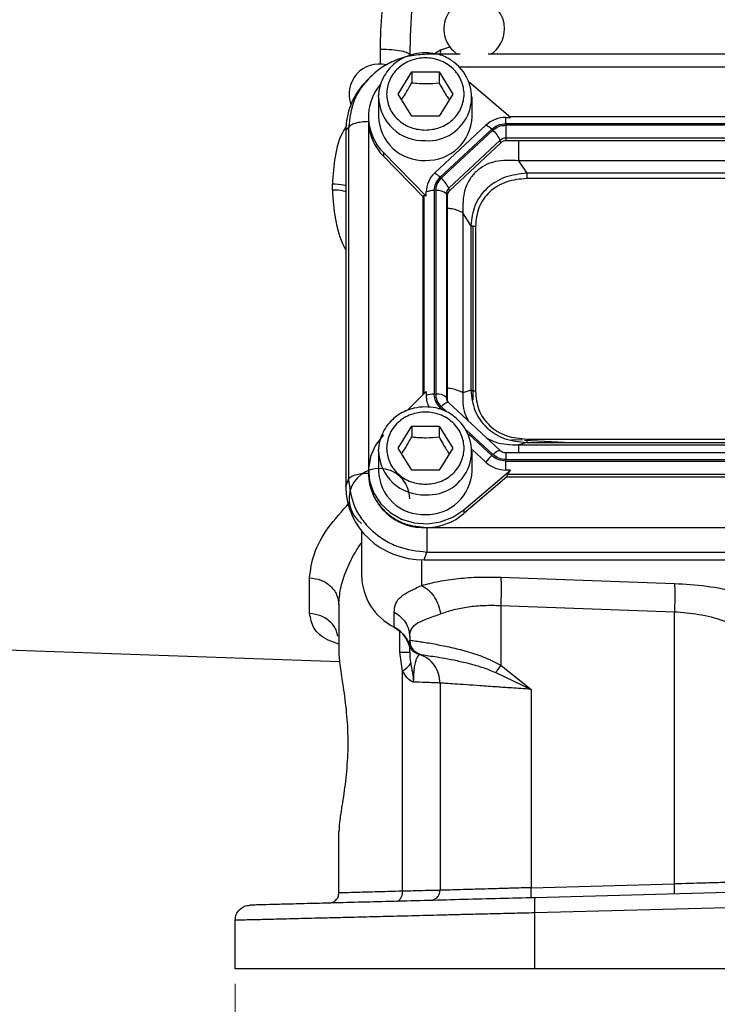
# Model space of a CAD drawing. Header units: inches. Extents: x 0.6 to 16.3, y 0.2 to 11.5.
# Tile 12 of 18: x 10.3 to 12.1, y 4.1 to 6.7. Entities that reach past the tile are written whole.
import ezdxf

# ---------------------------------------------------------------- set-up
doc = ezdxf.new("R2010")
doc.units = ezdxf.units.IN
doc.header["$MEASUREMENT"] = 0
doc.styles.add('SLDTEXTSTYLE0', font='TXT', dxfattribs={"width": 0.75})
doc.dimstyles.new('SLDDIMSTYLE0', dxfattribs={"dimtxt": 0.137795, "dimasz": 0.14, "dimexe": 0, "dimexo": 0.0625, "dimgap": 0.034449, "dimtad": 0, "dimdec": 1, "dimlfac": 1.5, "dimrnd": 1e-09, "dimzin": 12, "dimdsep": 46, "dimtxsty": 'SLDTEXTSTYLE0', "dimblk1": 'CLOSED', "dimblk2": 'CLOSED', "dimsah": 1, "dimcen": 0.09, "dimadec": 0, "dimazin": 3, "dimtfac": 1, "dimtdec": 1, "dimtofl": 0, "dimtmove": 0, "dimatfit": 3, "dimldrblk": 'CLOSED', "dimfxl": 0, "dimfrac": 2, "dimtolj": 1, "dimtzin": 12, "dimarcsym": 0})

# ---------------------------------------------------------------- blocks, each defined once
blk = doc.blocks.new('_Closed')
at = {"color": 0, "linetype": 'ByBlock', "lineweight": -2}
for p, q in [((-1, 0.166667), (0, 0)), ((-1, 0.166667), (-1, -0.166667)), ((0, 0), (-1, -0.166667)), ((0, 0), (-1, 0))]:
    blk.add_line(p, q, dxfattribs=at)
blk = doc.blocks.new('_D_4')
at = {"color": 7, "linetype": 'Continuous', "lineweight": 0}
for p, q in [((10.8585, 4.1106), (10.8585, 3.8505)), ((14.1118, 4.1106), (14.1118, 3.8505)), ((13.0196, 4.0883), (12.9777, 4.0883)), ((12.9777, 4.0883), (12.9777, 3.8696)), ((13.3251, 4.0883), (13.3671, 4.0883)), ((13.3671, 4.0883), (13.3671, 3.8696)), ((10.8585, 3.8899), (12.8568, 3.8899)), ((12.9777, 3.8696), (13.0196, 3.8696)), ((13.3671, 3.8696), (13.3251, 3.8696)), ((14.1118, 3.8899), (13.4879, 3.8899))]:
    blk.add_line(p, q, dxfattribs=at)
at = {"color": 7, "linetype": 'Continuous', "lineweight": 18, "xscale": 0.14, "yscale": 0.14, "rotation": 180.0000000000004}
blk.add_blockref('_Closed', (10.8585, 3.8899, -0.2952), dxfattribs=at)
at = {"color": 7, "linetype": 'Continuous', "lineweight": 18, "xscale": 0.14, "yscale": 0.14}
blk.add_blockref('_Closed', (14.1118, 3.8899, -0.2952), dxfattribs=at)
at = {"color": 7, "linetype": 'Continuous', "lineweight": 18, "char_height": 0.1378, "attachment_point": 1, "style": 'SLDTEXTSTYLE0'}
for s, insert in [('124', (13.0196, 4.0472)), ('4.9', (13.0451, 3.841))]:
    blk.add_mtext(s, dxfattribs=dict(at, insert=insert))

msp = doc.modelspace()

# ---------------------------------------------------------------- linework, layer by layer
at = {"color": 8, "linetype": 'Continuous', "lineweight": 25}
for p, q in [((11.2413, 6.5357), (11.2413, 6.5751)), ((11.3999, 6.5723), (11.3837, 6.5628)), ((11.3999, 6.5723), (11.3985, 6.5613)), ((11.426, 6.5809), (11.3999, 6.5723)), ((13.5189, 6.5271), (11.4502, 6.5271)), ((11.2099, 6.3816), (11.2099, 5.4687)), ((11.3559, 6.1887), (11.3559, 5.6664)), ((11.3991, 5.6299), (11.4066, 5.6229)), ((11.4019, 5.6326), (11.4176, 5.618)), ((11.4674, 5.5715), (11.5375, 5.5061)), ((11.4731, 5.5608), (11.5346, 5.5034)), ((11.5723, 5.5105), (11.5723, 5.4926)), ((11.3497, 5.2284), (11.3497, 5.1607)), ((11.2927, 4.9847), (11.2927, 5.0401))]:
    msp.add_line(p, q, dxfattribs=at)
at = {"color": 7, "linetype": 'Continuous', "lineweight": 25}
for p, q in [((11.4519, 6.5613), (11.3635, 6.5613)), ((13.4453, 6.5613), (11.525, 6.5613)), ((11.2069, 6.4937), (11.1993, 6.4854)), ((11.2111, 6.497), (11.2076, 6.4931)), ((11.2878, 6.4564), (11.3238, 6.5147)), ((11.3238, 6.5147), (11.3958, 6.5147)), ((11.3238, 6.5147), (11.3238, 6.486)), ((11.3958, 6.5147), (11.4318, 6.4564)), ((11.3958, 6.5147), (11.3958, 6.486)), ((11.5842, 6.3947), (11.4761, 6.4872)), ((11.2365, 6.4488), (11.2366, 6.4536)), ((11.2365, 6.4488), (11.2365, 6.3967)), ((11.3238, 6.3982), (11.2878, 6.4564)), ((11.4318, 6.4564), (11.3958, 6.3982)), ((11.4831, 6.3967), (11.4831, 6.4488)), ((11.2098, 6.3967), (11.2098, 6.3872)), ((11.2098, 6.3872), (11.2098, 6.3837)), ((11.3958, 6.3982), (11.3238, 6.3982)), ((11.5723, 6.3947), (11.5842, 6.3947)), ((11.5723, 6.3782), (11.5723, 6.3947)), ((13.3872, 6.3962), (11.5824, 6.3962)), ((11.1574, 6.3679), (11.1505, 6.3603)), ((11.1505, 6.3603), (11.1505, 5.4207)), ((11.1574, 6.3679), (11.1574, 5.4413)), ((11.5194, 6.3742), (11.3839, 6.2477)), ((11.5346, 6.3636), (11.3991, 6.2371)), ((11.5375, 6.361), (11.4019, 6.2344)), ((13.3973, 6.3782), (11.5723, 6.3782)), ((13.3973, 6.3744), (11.5723, 6.3744)), ((11.5723, 6.3744), (11.5723, 6.3404)), ((11.557, 6.3345), (11.4214, 6.2079)), ((11.5587, 6.328), (11.557, 6.3345)), ((13.3973, 6.3404), (11.5723, 6.3404)), ((11.5723, 6.3404), (11.5723, 6.3333)), ((11.5587, 6.328), (11.4231, 6.2015)), ((13.3973, 6.3333), (11.5723, 6.3333)), ((11.2492, 6.3021), (11.2492, 6.2925)), ((11.2492, 6.3021), (11.362, 6.1872)), ((11.3535, 6.1863), (11.2492, 6.2925)), ((11.6057, 6.2807), (11.6271, 6.2475)), ((13.3639, 6.2807), (11.6057, 6.2807)), ((13.3425, 6.2475), (11.6271, 6.2475)), ((13.3425, 6.2336), (11.6271, 6.2336)), ((11.1146, 6.2034), (11.1146, 6.2197)), ((11.4231, 6.2015), (11.4214, 6.2079)), ((11.3535, 6.1863), (11.3559, 6.1887)), ((11.3535, 6.1863), (11.3535, 5.664)), ((11.362, 6.1872), (11.362, 6.1983)), ((11.3834, 6.2019), (11.3834, 5.6651)), ((11.3875, 6.2019), (11.3875, 5.6651)), ((11.4151, 6.1936), (11.4151, 5.6568)), ((11.4175, 6.1888), (11.4151, 6.1936)), ((11.4175, 6.1888), (11.4175, 5.652)), ((11.4585, 6.1432), (11.4585, 5.6688)), ((11.4799, 6.11), (11.4585, 6.1432)), ((11.4799, 6.11), (11.4799, 5.6755)), ((11.4851, 6.1082), (11.4851, 5.6495)), ((11.492, 6.1075), (11.492, 5.673)), ((11.362, 5.6726), (11.313, 5.6227)), ((11.362, 5.6726), (11.362, 5.6615)), ((11.4799, 5.6755), (11.4585, 5.6688)), ((11.4175, 5.652), (11.4151, 5.6568)), ((11.4187, 5.6435), (11.4171, 5.6483)), ((11.4175, 5.6475), (11.4171, 5.6483)), ((11.5566, 5.5165), (11.4211, 5.643)), ((11.2878, 5.5229), (11.3238, 5.5811)), ((11.3238, 5.5811), (11.3958, 5.5811)), ((11.3238, 5.5811), (11.3238, 5.5524)), ((11.3958, 5.5811), (11.4318, 5.5229)), ((11.3958, 5.5811), (11.3958, 5.5524)), ((11.615, 5.5436), (11.5865, 5.5449)), ((11.6271, 5.5381), (11.6057, 5.5314)), ((11.6057, 5.5314), (13.3639, 5.5314)), ((11.7267, 5.5381), (11.6214, 5.5432)), ((11.6271, 5.5469), (13.3425, 5.5469)), ((11.6271, 5.5381), (13.3425, 5.5381)), ((11.2365, 5.5152), (11.2366, 5.52)), ((11.2365, 5.5152), (11.2365, 5.4631)), ((11.3238, 5.4646), (11.2878, 5.5229)), ((11.4318, 5.5229), (11.3958, 5.4646)), ((11.483, 5.5196), (11.5194, 5.4856)), ((11.4831, 5.4631), (11.4831, 5.5152)), ((13.3973, 5.5105), (11.5723, 5.5105)), ((11.5723, 5.4926), (13.3973, 5.4926)), ((11.5723, 5.4652), (11.5723, 5.4888)), ((11.5723, 5.4888), (13.3973, 5.4888)), ((11.2098, 5.4631), (11.2098, 5.4536)), ((11.3958, 5.4646), (11.3238, 5.4646)), ((11.4611, 5.3599), (11.5842, 5.4652)), ((11.5842, 5.4652), (11.5723, 5.4652)), ((11.5749, 5.4477), (11.5775, 5.4547)), ((11.5775, 5.4547), (13.3921, 5.4547)), ((11.1505, 5.4207), (11.1574, 5.4413)), ((11.5749, 5.4477), (11.4611, 5.3503)), ((11.5749, 5.4477), (13.3947, 5.4477)), ((11.4611, 5.3599), (11.4611, 5.3503)), ((11.1918, 5.3044), (11.1918, 5.1872)), ((11.3658, 5.3137), (13.6038, 5.3137)), ((11.3566, 5.2283), (11.3635, 5.2488)), ((11.3635, 5.2488), (13.6061, 5.2488)), ((11.3566, 5.2283), (13.613, 5.2283)), ((11.0546, 5.087), (11.0546, 5.181)), ((11.5585, 5.1828), (12.0164, 5.1663)), ((11.1318, 5.1097), (11.1318, 4.9817)), ((11.2774, 5.0512), (11.2774, 5.0904)), ((11.5585, 5.1082), (12.0164, 5.0917)), ((11.5585, 5.1082), (11.5585, 4.9505)), ((12.0164, 4.374), (12.0164, 5.0917)), ((11.315, 5.0076), (11.3185, 5.0167)), ((11.3181, 5.0171), (11.3187, 5.011)), ((11.3185, 5.0251), (11.3185, 5.0167)), ((11.3185, 5.0167), (11.3185, 5.0167)), ((11.3187, 5.011), (11.3193, 5.008)), ((10.124, 4.9955), (11.1339, 4.9602)), ((11.2999, 4.9353), (11.2927, 4.9847)), ((11.3212, 5.0018), (11.3227, 4.9985)), ((11.3365, 4.9819), (11.3375, 4.9817)), ((11.3428, 4.9798), (11.3451, 4.979)), ((11.3452, 4.979), (11.3451, 4.979)), ((11.2999, 4.3548), (11.2999, 4.9353)), ((11.5585, 4.9505), (11.6385, 4.887)), ((11.5454, 4.9314), (11.6385, 4.887)), ((11.3985, 4.9036), (11.3985, 4.3571)), ((11.6385, 4.887), (11.6385, 4.3641)), ((11.1318, 4.3501), (11.1318, 4.5115)), ((11.6385, 4.3641), (12.0164, 4.374)), ((12.4851, 4.3596), (11.6492, 4.3377)), ((12.4851, 4.3197), (11.6482, 4.2977)), ((11.6482, 4.1499), (11.6482, 4.2977)), ((10.8585, 4.1499), (10.8585, 4.278)), ((12.4851, 4.1499), (11.6482, 4.1499))]:
    msp.add_line(p, q, dxfattribs=at)
at = {"color": 8, "linetype": 'Continuous', "lineweight": 25, "flags": 128}
for points in [[(11.3956, 5.6265), (11.3969, 5.6278), (11.3991, 5.6299)], [(11.5375, 5.5061), (11.5409, 5.5091), (11.5442, 5.5118), (11.5474, 5.514), (11.5502, 5.5156), (11.5526, 5.5166), (11.5546, 5.5171), (11.5561, 5.5168), (11.5566, 5.5165)]]:
    msp.add_lwpolyline(points, dxfattribs=at)
at = {"color": 7, "linetype": 'Continuous', "lineweight": 25, "flags": 128}
for points in [[(11.2492, 5.5577), (11.2287, 5.5311), (11.2153, 5.5007), (11.2099, 5.4683), (11.2127, 5.4356), (11.2236, 5.4044), (11.242, 5.3764), (11.2669, 5.3532), (11.2969, 5.336), (11.3303, 5.3258), (11.3653, 5.3232), (11.4001, 5.3282), (11.4326, 5.3407), (11.4611, 5.3599)], [(11.2787, 5.0499), (11.2781, 5.0497), (11.2776, 5.0502), (11.2774, 5.0512)]]:
    msp.add_lwpolyline(points, dxfattribs=at)
at = {"color": 7, "linetype": 'Continuous', "lineweight": 25}
for centre, radius, start, end in [((11.4885, 6.6283), 0.08, 0, 236.8772), ((11.4885, 6.6283), 0.08, 303.1228, 0), ((11.2385, 6.4557), 0.08, 76.5659, 200.2465), ((11.3671, 6.4479), 0.1145, 266.3293, 54.4528), ((11.3435, 6.3966), 0.1336, 139.9835, 225.0625), ((11.3547, 6.3998), 0.1183, 181.4731, 272.4617), ((11.3636, 6.4011), 0.1196, 268.1802, 357.885), ((11.5719, 6.3171), 0.0776, 89.6933, 132.5899), ((11.3452, 6.3881), 0.1354, 182.7504, 224.87), ((11.4994, 6.3293), 0.0492, 44.2745, 65.9509), ((11.4904, 6.3059), 0.0724, 23.2239, 49.4763), ((11.5722, 6.3179), 0.0225, 89.6933, 132.5899), ((11.5722, 6.3133), 0.02, 89.6933, 132.5899), ((11.4296, 6.1979), 0.0676, 132.5248, 179.6232), ((11.3639, 6.2028), 0.0492, 44.2745, 65.9509), ((11.3549, 6.1794), 0.0724, 23.2239, 49.4763), ((11.4347, 6.1935), 0.0196, 132.5248, 179.6232), ((11.382, 6.1444), 0.0575, 88.5951, 110.3768), ((11.3922, 6.1675), 0.0347, 48.737, 97.7903), ((11.4349, 6.1886), 0.0175, 132.5248, 179.6232), ((11.382, 5.6076), 0.0575, 88.5951, 110.3768), ((11.4281, 5.6616), 0.0661, 180.0871, 208.4535), ((11.3922, 5.6308), 0.0347, 48.737, 97.7903), ((11.4346, 5.652), 0.0171, 180.1062, 209.1037), ((11.4193, 5.6406), 0.00302, 53.7112, 103.567), ((11.3671, 5.5143), 0.1145, 266.3293, 54.4528), ((11.6029, 5.4296), 0.1005, 132.809, 146.1442), ((11.5719, 5.5427), 0.0776, 227.4101, 270.3067), ((11.2385, 5.3894), 0.08, 0, 234.3147), ((11.3552, 5.4588), 0.1455, 182.0659, 273.2963), ((11.3547, 5.4662), 0.1183, 181.4731, 272.4617), ((11.3636, 5.4675), 0.1196, 268.1802, 357.885), ((11.3607, 5.4692), 0.1557, 271.8765, 310.1965), ((11.3461, 5.1894), 0.1543, 180.8345, 243.552), ((11.243, 4.9835), 0.0759, 18.4792, 63.0936)]:
    msp.add_arc(centre, radius, start, end, dxfattribs=at)
at = {"color": 8, "linetype": 'Continuous', "lineweight": 25}
for centre, radius, start, end in [((11.3547, 6.4518), 0.1183, 181.4731, 272.4617), ((11.4318, 5.6054), 0.0404, 109.0945, 137.6079), ((11.4343, 5.6569), 0.0192, 180.0781, 206.5321), ((11.3547, 5.5183), 0.1183, 181.4731, 272.4617)]:
    msp.add_arc(centre, radius, start, end, dxfattribs=at)
at = {"color": 7, "linetype": 'Continuous', "lineweight": 25}
for centre, major_axis, ratio, start_param, end_param in [((11.363, 6.3543), (0.2087, -0.0437), 0.927683, 2.642019, 3.333612), ((11.3834, 6.1589), (-0.0275, 0.0299), 0.170211, 5.767586, 6.291275), ((11.6076, 5.4787), (0.0301, 0.0274), 0.184584, 2.276832, 2.800522), ((11.363, 5.4267), (0.2087, 0.0437), 0.927683, 2.949574, 4.490212)]:
    msp.add_ellipse(centre, major_axis=major_axis, ratio=ratio, start_param=start_param, end_param=end_param, dxfattribs=at)
for points, knots in [([(11.2413, 6.5751), (11.2421, 6.6078), (11.244, 6.6755), (11.257, 6.7763), (11.276, 6.8792), (11.3025, 6.9903), (11.3376, 7.1121), (11.3813, 7.2431), (11.4139, 7.3293), (11.4305, 7.3732)], [0, 0, 0, 0, 0.120024, 0.249205, 0.369646, 0.499267, 0.662186, 0.82805, 1, 1, 1, 1]), ([(11.4639, 7.3689), (11.4541, 7.3345), (11.4354, 7.2687), (11.409, 7.1674), (11.3853, 7.0683), (11.3611, 6.9547), (11.3394, 6.8302), (11.3222, 6.6936), (11.3197, 6.6036), (11.3185, 6.5596)], [0, 0, 0, 0, 0.132284, 0.252771, 0.383718, 0.503747, 0.674408, 0.840586, 1, 1, 1, 1]), ([(11.3635, 6.5612), (11.3484, 6.5603), (11.3185, 6.5587), (11.2761, 6.5445), (11.2377, 6.5236), (11.2171, 6.5036), (11.2069, 6.4937)], [0, 0, 0, 0, 0.2571684, 0.5070452, 0.7537632, 1, 1, 1, 1]), ([(11.3598, 6.5654), (11.3496, 6.5647), (11.3352, 6.5638), (11.315, 6.5577), (11.2985, 6.5506), (11.2806, 6.539), (11.2642, 6.5236), (11.2503, 6.5043), (11.2409, 6.4816), (11.2362, 6.4641), (11.2368, 6.4546), (11.2369, 6.4537)], [0, 0, 0, 0, 0.1634423, 0.2290392, 0.3380281, 0.4517776, 0.5746188, 0.7043468, 0.8407065, 0.9841123, 1, 1, 1, 1]), ([(11.3598, 6.3612), (11.347, 6.3625), (11.3272, 6.3644), (11.3035, 6.3763), (11.2872, 6.3886), (11.2739, 6.4039), (11.2616, 6.426), (11.2553, 6.4564), (11.2616, 6.4868), (11.2739, 6.509), (11.2872, 6.5243), (11.3035, 6.5366), (11.3272, 6.5481), (11.3598, 6.554), (11.3924, 6.5481), (11.4161, 6.5366), (11.4324, 6.5243), (11.4457, 6.509), (11.458, 6.4868), (11.4643, 6.4564), (11.458, 6.426), (11.4457, 6.4039), (11.4324, 6.3886), (11.4161, 6.3763), (11.3924, 6.3644), (11.3726, 6.3625), (11.3598, 6.3612)], [0, 0, 0, 0, 0.0598642, 0.0920902, 0.125, 0.1579098, 0.1901358, 0.25, 0.3098642, 0.3420902, 0.375, 0.4079098, 0.4401358, 0.5, 0.5598642, 0.5920902, 0.625, 0.6579098, 0.6901358, 0.75, 0.8098642, 0.8420902, 0.875, 0.9079098, 0.9401358, 1, 1, 1, 1]), ([(11.4327, 6.5421), (11.4288, 6.5449), (11.4199, 6.5513), (11.4043, 6.5578), (11.384, 6.5639), (11.369, 6.5648), (11.3598, 6.5654)], [0, 0, 0, 0, 0.187579, 0.426898, 0.648101, 1, 1, 1, 1]), ([(11.297, 6.4416), (11.3003, 6.4466), (11.3093, 6.4598), (11.3182, 6.4759), (11.3238, 6.486)], [0, 0, 0, 0, 0.376375, 1, 1, 1, 1]), ([(11.3238, 6.486), (11.3367, 6.4849), (11.3607, 6.483), (11.3847, 6.485), (11.3958, 6.486)], [0, 0, 0, 0, 0.534747, 1, 1, 1, 1]), ([(11.3958, 6.486), (11.4022, 6.4744), (11.4112, 6.4583), (11.4201, 6.4452), (11.4226, 6.4416)], [0, 0, 0, 0, 0.718831, 1, 1, 1, 1]), ([(11.6057, 6.2807), (11.5848, 6.2818), (11.5537, 6.2834), (11.5161, 6.2692), (11.4926, 6.2527), (11.4747, 6.2305), (11.4584, 6.1944), (11.4585, 6.1638), (11.4585, 6.1432)], [0, 0, 0, 0, 0.257397, 0.381602, 0.5, 0.618394, 0.742603, 1, 1, 1, 1]), ([(11.6271, 6.2475), (11.6078, 6.2454), (11.5786, 6.2422), (11.544, 6.2251), (11.5213, 6.2081), (11.5031, 6.1869), (11.485, 6.1548), (11.4819, 6.1279), (11.4799, 6.11)], [0, 0, 0, 0, 0.248977, 0.376059, 0.5, 0.623945, 0.751023, 1, 1, 1, 1]), ([(11.6271, 6.2336), (11.6091, 6.2321), (11.5821, 6.2299), (11.55, 6.2147), (11.529, 6.1991), (11.5123, 6.1795), (11.496, 6.1495), (11.4936, 6.1243), (11.492, 6.1075)], [0, 0, 0, 0, 0.250062, 0.376147, 0.5, 0.62379, 0.749938, 1, 1, 1, 1]), ([(11.4799, 5.6755), (11.4819, 5.6573), (11.485, 5.6298), (11.5031, 5.5973), (11.5213, 5.5761), (11.544, 5.5591), (11.5786, 5.5424), (11.6078, 5.5398), (11.6271, 5.5381)], [0, 0, 0, 0, 0.248977, 0.376059, 0.5, 0.623945, 0.751023, 1, 1, 1, 1]), ([(11.492, 5.673), (11.4936, 5.6563), (11.496, 5.631), (11.5123, 5.601), (11.529, 5.5815), (11.55, 5.5659), (11.5821, 5.5507), (11.6091, 5.5484), (11.6271, 5.5469)], [0, 0, 0, 0, 0.250062, 0.376147, 0.5, 0.62379, 0.749938, 1, 1, 1, 1]), ([(11.3598, 5.6318), (11.3496, 5.6311), (11.3352, 5.6302), (11.315, 5.6242), (11.2985, 5.617), (11.2806, 5.6054), (11.2642, 5.59), (11.2503, 5.5708), (11.2409, 5.5481), (11.2362, 5.5305), (11.2368, 5.521), (11.2369, 5.5201)], [0, 0, 0, 0, 0.163442, 0.229039, 0.338028, 0.451778, 0.574619, 0.704347, 0.840707, 0.984112, 1, 1, 1, 1]), ([(11.3598, 5.4276), (11.347, 5.4289), (11.3272, 5.4309), (11.3035, 5.4427), (11.2872, 5.455), (11.2739, 5.4703), (11.2616, 5.4925), (11.2553, 5.5229), (11.2616, 5.5533), (11.2739, 5.5754), (11.2872, 5.5907), (11.3035, 5.603), (11.3272, 5.6145), (11.3598, 5.6204), (11.3924, 5.6145), (11.4161, 5.603), (11.4324, 5.5907), (11.4457, 5.5754), (11.458, 5.5533), (11.4643, 5.5229), (11.458, 5.4925), (11.4457, 5.4703), (11.4324, 5.455), (11.4161, 5.4427), (11.3924, 5.4309), (11.3726, 5.4289), (11.3598, 5.4276)], [0, 0, 0, 0, 0.059864, 0.09209, 0.125, 0.15791, 0.190136, 0.25, 0.309864, 0.34209, 0.375, 0.40791, 0.440136, 0.5, 0.559864, 0.59209, 0.625, 0.65791, 0.690136, 0.75, 0.809864, 0.84209, 0.875, 0.90791, 0.940136, 1, 1, 1, 1]), ([(11.4327, 5.6085), (11.4288, 5.6113), (11.4199, 5.6178), (11.4043, 5.6243), (11.384, 5.6304), (11.369, 5.6312), (11.3598, 5.6318)], [0, 0, 0, 0, 0.1875787, 0.426898, 0.6481008, 1, 1, 1, 1]), ([(11.297, 5.5081), (11.3003, 5.513), (11.3093, 5.5262), (11.3182, 5.5424), (11.3238, 5.5524)], [0, 0, 0, 0, 0.376375, 1, 1, 1, 1]), ([(11.3238, 5.5524), (11.3367, 5.5514), (11.3607, 5.5494), (11.3847, 5.5515), (11.3958, 5.5524)], [0, 0, 0, 0, 0.534747, 1, 1, 1, 1]), ([(11.3958, 5.5524), (11.4022, 5.5408), (11.4112, 5.5247), (11.4201, 5.5117), (11.4226, 5.508)], [0, 0, 0, 0, 0.718831, 1, 1, 1, 1]), ([(11.5723, 5.5105), (11.5699, 5.5108), (11.5664, 5.511), (11.5617, 5.5129), (11.5587, 5.5145), (11.5572, 5.5161), (11.5566, 5.5167)], [0, 0, 0, 0, 0.401122, 0.567805, 0.846539, 1, 1, 1, 1]), ([(11.1574, 5.4413), (11.1603, 5.4174), (11.1648, 5.3805), (11.1906, 5.3362), (11.217, 5.3058), (11.2496, 5.2811), (11.2975, 5.2566), (11.3376, 5.2519), (11.3635, 5.2488)], [0, 0, 0, 0, 0.240418, 0.371173, 0.5, 0.62883, 0.759582, 1, 1, 1, 1]), ([(11.2111, 5.451), (11.213, 5.4349), (11.2159, 5.4092), (11.2341, 5.3776), (11.2538, 5.3546), (11.2784, 5.3362), (11.3142, 5.3184), (11.3441, 5.3155), (11.3635, 5.3137)], [0, 0, 0, 0, 0.219463, 0.351506, 0.485911, 0.620316, 0.75236, 1, 1, 1, 1]), ([(11.3497, 5.1607), (11.3644, 5.1646), (11.3938, 5.1724), (11.4457, 5.1797), (11.501, 5.1837), (11.5395, 5.1831), (11.5585, 5.1828)], [0, 0, 0, 0, 0.25081, 0.503018, 0.753643, 1, 1, 1, 1]), ([(12.0164, 5.1663), (12.0449, 5.1644), (12.1032, 5.1607), (12.1859, 5.1443), (12.2593, 5.1216), (12.2943, 5.1023), (12.3116, 5.0927)], [0, 0, 0, 0, 0.240302, 0.491963, 0.748081, 1, 1, 1, 1]), ([(11.2774, 5.0904), (11.2782, 5.0983), (11.2798, 5.114), (11.2942, 5.1313), (11.3164, 5.1453), (11.3388, 5.1557), (11.3497, 5.1607)], [0, 0, 0, 0, 0.264157, 0.522892, 0.768297, 1, 1, 1, 1]), ([(11.3497, 5.1607), (11.3556, 5.1575), (11.3672, 5.1511), (11.3824, 5.1331), (11.3942, 5.1109), (11.398, 5.0944), (11.3999, 5.0861)], [0, 0, 0, 0, 0.2500778, 0.5, 0.7499222, 1, 1, 1, 1]), ([(11.3999, 5.0861), (11.4112, 5.0901), (11.4335, 5.0978), (11.4729, 5.1051), (11.5147, 5.1091), (11.544, 5.1085), (11.5585, 5.1082)], [0, 0, 0, 0, 0.2579495, 0.5051687, 0.7536021, 1, 1, 1, 1]), ([(12.0164, 5.0917), (12.0381, 5.0899), (12.0826, 5.0861), (12.1456, 5.0696), (12.2013, 5.0468), (12.2276, 5.0277), (12.2407, 5.0181)], [0, 0, 0, 0, 0.236626, 0.486583, 0.74399, 1, 1, 1, 1]), ([(11.3185, 5.0251), (11.3194, 5.0329), (11.3213, 5.0482), (11.3377, 5.0625), (11.3634, 5.0729), (11.3877, 5.0817), (11.3999, 5.0861)], [0, 0, 0, 0, 0.254624, 0.504478, 0.751953, 1, 1, 1, 1]), ([(11.2788, 5.0499), (11.2847, 5.0462), (11.2967, 5.0387), (11.3094, 5.0226), (11.3167, 5.0087), (11.3178, 5.0002), (11.318, 4.9983)], [0, 0, 0, 0, 0.304391, 0.607497, 0.909404, 1, 1, 1, 1]), ([(11.3185, 5.0167), (11.3198, 5.0165), (11.3223, 5.0161), (11.3367, 5.0141), (11.3543, 5.0115), (11.3727, 5.0086), (11.3979, 5.0041), (11.4309, 4.9973), (11.4662, 4.9882), (11.4947, 4.9792), (11.5237, 4.9687), (11.5446, 4.9578), (11.5585, 4.9505)], [0, 0, 0, 0, 0.128105, 0.255498, 0.342661, 0.425344, 0.503599, 0.634897, 0.754604, 0.818284, 0.878493, 1, 1, 1, 1]), ([(11.3185, 5.0167), (11.319, 5.0121), (11.3199, 5.0029), (11.3266, 4.9916), (11.3352, 4.9834), (11.3419, 4.9805), (11.3452, 4.979)], [0, 0, 0, 0, 0.279857, 0.559469, 0.779712, 1, 1, 1, 1]), ([(11.315, 5.0076), (11.3159, 5.0048), (11.3175, 4.9992), (11.3226, 4.9917), (11.3295, 4.9852), (11.3355, 4.9825), (11.3384, 4.9812)], [0, 0, 0, 0, 0.25192, 0.5031645, 0.7524956, 1, 1, 1, 1]), ([(11.3185, 4.9847), (11.3185, 4.9893), (11.3185, 4.9949), (11.3185, 4.9981), (11.3185, 4.9986)], [0, 0, 0, 0, 0.843135, 1, 1, 1, 1]), ([(11.3185, 4.9847), (11.3186, 4.9798), (11.3188, 4.9726), (11.3201, 4.9628), (11.3209, 4.9581), (11.3212, 4.9557)], [0, 0, 0, 0, 0.522334, 0.760871, 1, 1, 1, 1]), ([(11.3193, 5.008), (11.3193, 5.0079), (11.3195, 5.0069), (11.3198, 5.0059), (11.3201, 5.005)], [0, 0, 0, 0, 0.128544, 1, 1, 1, 1]), ([(11.3201, 5.005), (11.3203, 5.0042), (11.3207, 5.0031), (11.3211, 5.0021), (11.3212, 5.0018)], [0, 0, 0, 0, 0.739835, 1, 1, 1, 1]), ([(11.3292, 4.9894), (11.3294, 4.9892), (11.3304, 4.9882), (11.3314, 4.9873), (11.3321, 4.9866)], [0, 0, 0, 0, 0.261776, 1, 1, 1, 1]), ([(11.1318, 4.9817), (11.1327, 4.9693), (11.1345, 4.9444), (11.1446, 4.8863), (11.1531, 4.8184), (11.1566, 4.7438), (11.1526, 4.6695), (11.1436, 4.601), (11.134, 4.5456), (11.1325, 4.5221), (11.1318, 4.5115)], [0, 0, 0, 0, 0.127196, 0.253543, 0.379269, 0.504568, 0.629874, 0.755639, 0.889456, 1, 1, 1, 1]), ([(11.3451, 4.979), (11.3446, 4.9787), (11.3436, 4.9782), (11.338, 4.9724), (11.3335, 4.9608), (11.3306, 4.9478), (11.3288, 4.9321), (11.3281, 4.9175), (11.3281, 4.91), (11.3281, 4.9063)], [0, 0, 0, 0, 0.283904, 0.551843, 0.675742, 0.791716, 0.898725, 0.949878, 1, 1, 1, 1]), ([(11.3388, 4.9815), (11.339, 4.9814), (11.3398, 4.9812), (11.3397, 4.9813), (11.3396, 4.9814)], [0, 0, 0, 0, 0.200377, 1, 1, 1, 1]), ([(11.3404, 4.9805), (11.3405, 4.9805), (11.3408, 4.9804), (11.341, 4.9803), (11.3412, 4.9803)], [0, 0, 0, 0, 0.499897, 1, 1, 1, 1]), ([(11.3452, 4.979), (11.3483, 4.9786), (11.3531, 4.9779), (11.3785, 4.9743), (11.4035, 4.9704), (11.4342, 4.9648), (11.4692, 4.9569), (11.507, 4.9468), (11.5327, 4.9365), (11.5454, 4.9314)], [0, 0, 0, 0, 0.24852, 0.373908, 0.499715, 0.625882, 0.752179, 0.877435, 1, 1, 1, 1]), ([(11.3281, 4.9063), (11.3265, 4.9067), (11.3207, 4.9083), (11.3103, 4.9177), (11.3036, 4.9291), (11.2999, 4.9353)], [0, 0, 0, 0, 0.139886, 0.5283282, 1, 1, 1, 1]), ([(11.3212, 4.9557), (11.3222, 4.9506), (11.3237, 4.9421), (11.3258, 4.9311), (11.3269, 4.9238), (11.3275, 4.9188), (11.328, 4.9132), (11.328, 4.9092), (11.3281, 4.9063)], [0, 0, 0, 0, 0.325331, 0.532943, 0.670464, 0.76414, 0.830272, 1, 1, 1, 1]), ([(11.5585, 4.9505), (11.5558, 4.9466), (11.551, 4.9398), (11.5471, 4.934), (11.5454, 4.9314)], [0, 0, 0, 0, 0.559513, 1, 1, 1, 1]), ([(11.3985, 4.9036), (11.3976, 4.9036), (11.396, 4.9037), (11.3822, 4.9042), (11.3605, 4.905), (11.339, 4.9058), (11.3281, 4.9063)], [0, 0, 0, 0, 0.241763, 0.489012, 0.741755, 1, 1, 1, 1]), ([(11.6385, 4.887), (11.6294, 4.8876), (11.612, 4.8888), (11.5879, 4.8905), (11.5672, 4.8919), (11.5386, 4.8939), (11.5041, 4.8963), (11.4664, 4.8989), (11.4363, 4.901), (11.4144, 4.9024), (11.4009, 4.9034), (11.3993, 4.9035), (11.3985, 4.9036)], [0, 0, 0, 0, 0.071806, 0.135932, 0.192375, 0.241135, 0.376865, 0.500493, 0.630191, 0.756664, 0.879928, 1, 1, 1, 1]), ([(11.6385, 4.3641), (11.6212, 4.3636), (11.5905, 4.3627), (11.5502, 4.3615), (11.518, 4.3606), (11.4909, 4.3598), (11.463, 4.359), (11.4363, 4.3582), (11.4144, 4.3576), (11.4009, 4.3572), (11.3993, 4.3572), (11.3985, 4.3571)], [0, 0, 0, 0, 0.1356284, 0.2406661, 0.3325415, 0.419044, 0.5001726, 0.629903, 0.7564496, 0.8798144, 1, 1, 1, 1]), ([(12.2407, 4.3805), (12.228, 4.3801), (12.2012, 4.3793), (12.1494, 4.3778), (12.087, 4.376), (12.043, 4.3747), (12.0164, 4.374)], [0, 0, 0, 0, 0.2378418, 0.5000445, 0.6986073, 1, 1, 1, 1]), ([(11.6492, 4.3377), (11.618, 4.3369), (11.5546, 4.3352), (11.4605, 4.3328), (11.3668, 4.3303), (11.2761, 4.328), (11.1908, 4.3257), (11.1136, 4.3237), (11.0465, 4.3219), (10.991, 4.3205), (10.9482, 4.3194), (10.9186, 4.3186), (10.9007, 4.3181), (10.8985, 4.3181), (10.8974, 4.318)], [0, 0, 0, 0, 0.0780394, 0.1583242, 0.2407101, 0.3262914, 0.412802, 0.5000536, 0.5873114, 0.6738107, 0.7593637, 0.8417373, 0.9219918, 1, 1, 1, 1]), ([(11.2999, 4.3548), (11.2743, 4.3541), (11.2246, 4.3527), (11.1724, 4.3513), (11.1382, 4.3503), (11.1339, 4.3502), (11.1318, 4.3501)], [0, 0, 0, 0, 0.256485, 0.500028, 0.751903, 1, 1, 1, 1]), ([(11.2829, 4.3281), (11.2851, 4.3286), (11.2897, 4.3295), (11.2954, 4.3357), (11.2992, 4.3444), (11.2996, 4.3513), (11.2999, 4.3548)], [0, 0, 0, 0, 0.250168, 0.5, 0.749831, 1, 1, 1, 1]), ([(11.3985, 4.3571), (11.3973, 4.3571), (11.395, 4.357), (11.3758, 4.3566), (11.3452, 4.3559), (11.3151, 4.3551), (11.2999, 4.3548)], [0, 0, 0, 0, 0.238021, 0.484026, 0.738019, 1, 1, 1, 1]), ([(11.6482, 4.2977), (11.6277, 4.2972), (11.5882, 4.2962), (11.5317, 4.2948), (11.4801, 4.2936), (11.4335, 4.2924), (11.3918, 4.2913), (11.3389, 4.29), (11.2758, 4.2885), (11.2052, 4.2867), (11.1425, 4.2851), (11.0784, 4.2835), (11.0156, 4.282), (10.9577, 4.2805), (10.906, 4.2793), (10.8666, 4.2783), (10.8611, 4.2781), (10.8585, 4.278)], [0, 0, 0, 0, 0.048658, 0.093908, 0.135749, 0.174181, 0.209204, 0.240817, 0.310205, 0.376572, 0.439917, 0.50024, 0.587106, 0.672556, 0.756588, 0.879882, 1, 1, 1, 1])]:
    msp.add_open_spline(points, degree=3, knots=knots, dxfattribs=at)
for points in [[(11.2413, 6.5751), (11.2515, 6.5748), (11.2719, 6.5743), (11.2973, 6.5706), (11.315, 6.5656), (11.3173, 6.5616), (11.3185, 6.5596)], [(11.2098, 6.3837), (11.2036, 6.3834), (11.1912, 6.383), (11.175, 6.3794), (11.1625, 6.3743), (11.1591, 6.37), (11.1574, 6.3679)], [(11.5346, 6.3636), (11.5401, 6.3678), (11.5511, 6.3762), (11.5653, 6.3776), (11.5723, 6.3782)], [(11.5375, 6.361), (11.5426, 6.3648), (11.5527, 6.3725), (11.5658, 6.3738), (11.5723, 6.3744)], [(11.3834, 6.2019), (11.3842, 6.2085), (11.3856, 6.2217), (11.3946, 6.232), (11.3991, 6.2371)], [(11.3875, 6.2019), (11.3882, 6.208), (11.3895, 6.2202), (11.3978, 6.2297), (11.4019, 6.2344)], [(11.6271, 6.2475), (11.6271, 6.2464), (11.6271, 6.2444), (11.6271, 6.2409), (11.6271, 6.2372), (11.6271, 6.2348), (11.6271, 6.2336)], [(11.492, 6.1075), (11.4908, 6.1075), (11.4883, 6.1076), (11.4849, 6.1081), (11.482, 6.1089), (11.4806, 6.1096), (11.4799, 6.11)], [(11.3991, 5.6299), (11.3946, 5.635), (11.3856, 5.6453), (11.3842, 5.6585), (11.3834, 5.6651)], [(11.4019, 5.6326), (11.3978, 5.6373), (11.3895, 5.6468), (11.3882, 5.659), (11.3875, 5.6651)], [(11.492, 5.673), (11.4908, 5.6731), (11.4883, 5.6731), (11.4849, 5.6737), (11.482, 5.6744), (11.4806, 5.6752), (11.4799, 5.6755)], [(11.6271, 5.5469), (11.6271, 5.5458), (11.6271, 5.5436), (11.6271, 5.5409), (11.6271, 5.5389), (11.6271, 5.5384), (11.6271, 5.5381)], [(11.5723, 5.4888), (11.5653, 5.4895), (11.5511, 5.4908), (11.5401, 5.4992), (11.5346, 5.5034)], [(11.5723, 5.4926), (11.5658, 5.4932), (11.5527, 5.4945), (11.5426, 5.5022), (11.5375, 5.5061)], [(11.1574, 5.4413), (11.1591, 5.4434), (11.1625, 5.4477), (11.175, 5.4529), (11.1912, 5.4564), (11.2036, 5.4568), (11.2098, 5.4571)], [(11.3635, 5.3136), (11.3635, 5.3076), (11.3635, 5.2955), (11.3635, 5.2768), (11.3635, 5.26), (11.3635, 5.2526), (11.3635, 5.2488)], [(11.0546, 5.181), (11.0648, 5.1796), (11.0852, 5.1769), (11.1106, 5.1604), (11.1284, 5.1371), (11.1307, 5.1189), (11.1318, 5.1097)], [(11.5585, 5.1828), (11.5588, 5.1792), (11.5593, 5.1722), (11.5595, 5.154), (11.5593, 5.1322), (11.5588, 5.1162), (11.5585, 5.1082)], [(12.0164, 5.1663), (12.0167, 5.1627), (12.0172, 5.1557), (12.0174, 5.1375), (12.0172, 5.1157), (12.0167, 5.0997), (12.0164, 5.0917)], [(11.2774, 5.0904), (11.2833, 5.0867), (11.2952, 5.0794), (11.3082, 5.0634), (11.3168, 5.045), (11.3179, 5.0318), (11.3185, 5.0251)], [(11.3451, 4.979), (11.3414, 4.9807), (11.3339, 4.9841), (11.3253, 4.9933), (11.3196, 5.0044), (11.3188, 5.0126), (11.3185, 5.0167)], [(11.2927, 4.9847), (11.2965, 4.9847), (11.3042, 4.9847), (11.3122, 4.9847), (11.3175, 4.9847), (11.3181, 4.9847), (11.3185, 4.9847)], [(11.3985, 4.9036), (11.3977, 4.9118), (11.3963, 4.9282), (11.3847, 4.9504), (11.3676, 4.9687), (11.3527, 4.9756), (11.3452, 4.979)], [(11.2999, 4.9353), (11.305, 4.939), (11.3154, 4.9463), (11.3193, 4.9526), (11.3212, 4.9557)], [(11.6378, 4.3374), (11.638, 4.3378), (11.6384, 4.3386), (11.6387, 4.3448), (11.6388, 4.3536), (11.6386, 4.3606), (11.6385, 4.3641)], [(12.0157, 4.3473), (12.0159, 4.3477), (12.0162, 4.3485), (12.0165, 4.3547), (12.0166, 4.3635), (12.0165, 4.3705), (12.0164, 4.374)], [(11.1058, 4.3235), (11.1093, 4.324), (11.1161, 4.3249), (11.1247, 4.3311), (11.1306, 4.3398), (11.1314, 4.3467), (11.1318, 4.3501)], [(11.3725, 4.3305), (11.3759, 4.331), (11.3828, 4.3319), (11.3913, 4.3381), (11.3973, 4.3468), (11.3981, 4.3537), (11.3985, 4.3571)], [(11.6482, 4.2977), (11.6481, 4.303), (11.6479, 4.3134), (11.648, 4.3267), (11.6485, 4.3359), (11.649, 4.3371), (11.6492, 4.3377)], [(10.8585, 4.278), (10.859, 4.2832), (10.8602, 4.2935), (10.8692, 4.3066), (10.882, 4.3159), (10.8923, 4.3173), (10.8974, 4.318)], [(11.6482, 4.1499), (11.5957, 4.1499), (11.4907, 4.1499), (11.3408, 4.1499), (11.2035, 4.1499), (11.0837, 4.1499), (10.9856, 4.1499), (10.9135, 4.1499), (10.8672, 4.1499), (10.8614, 4.1499), (10.8585, 4.1499)]]:
    msp.add_open_spline(points, degree=3, dxfattribs=at)
at = {"color": 8, "linetype": 'Continuous', "lineweight": 25}
for points, knots in [([(11.2076, 6.4931), (11.2022, 6.4872), (11.1875, 6.4713), (11.1651, 6.4302), (11.1604, 6.3924), (11.1574, 6.3679)], [0, 0, 0, 0, 0.173272, 0.464502, 1, 1, 1, 1]), ([(11.1523, 6.3732), (11.1496, 6.3691), (11.1334, 6.3442), (11.1195, 6.2912), (11.1162, 6.2435), (11.1146, 6.2197)], [0, 0, 0, 0, 0.0888907, 0.5447593, 1, 1, 1, 1]), ([(11.6057, 6.3333), (11.6057, 6.3284), (11.6057, 6.3164), (11.6057, 6.2979), (11.6057, 6.2864), (11.6057, 6.2807)], [0, 0, 0, 0, 0.262072, 0.631036, 1, 1, 1, 1]), ([(11.1146, 6.2197), (11.1251, 6.2194), (11.1383, 6.219), (11.1485, 6.2161), (11.1505, 6.2156)], [0, 0, 0, 0, 0.803038, 1, 1, 1, 1]), ([(11.1146, 6.2034), (11.1163, 6.1776), (11.1197, 6.1261), (11.1356, 6.0732), (11.1489, 6.0475), (11.1505, 6.0444)], [0, 0, 0, 0, 0.468198, 0.937372, 1, 1, 1, 1]), ([(11.1505, 6.1991), (11.1485, 6.1997), (11.1383, 6.2026), (11.1251, 6.2031), (11.1146, 6.2034)], [0, 0, 0, 0, 0.196962, 1, 1, 1, 1]), ([(11.4585, 6.1432), (11.4546, 6.1453), (11.4466, 6.1494), (11.432, 6.1535), (11.4215, 6.1549), (11.4175, 6.1555)], [0, 0, 0, 0, 0.383142, 0.766285, 1, 1, 1, 1]), ([(11.4585, 5.6688), (11.4546, 5.6709), (11.4466, 5.675), (11.432, 5.6792), (11.4215, 5.6806), (11.4175, 5.6811)], [0, 0, 0, 0, 0.383142, 0.766285, 1, 1, 1, 1]), ([(11.4585, 5.6688), (11.4581, 5.6502), (11.4574, 5.6243), (11.47, 5.6006), (11.4735, 5.594)], [0, 0, 0, 0, 0.7231407, 1, 1, 1, 1]), ([(11.522, 5.5488), (11.5292, 5.5453), (11.5553, 5.5329), (11.5846, 5.532), (11.6057, 5.5314)], [0, 0, 0, 0, 0.276861, 1, 1, 1, 1]), ([(11.6057, 5.5314), (11.6057, 5.5297), (11.6057, 5.5264), (11.6057, 5.5184), (11.6057, 5.5119), (11.6057, 5.5105)], [0, 0, 0, 0, 0.441544, 0.883087, 1, 1, 1, 1]), ([(11.0546, 5.181), (11.0572, 5.2018), (11.0625, 5.2436), (11.0992, 5.3119), (11.1399, 5.3572), (11.1599, 5.3795)], [0, 0, 0, 0, 0.3368322, 0.6746848, 1, 1, 1, 1]), ([(11.1318, 5.1097), (11.1327, 5.1237), (11.1346, 5.1516), (11.1494, 5.1978), (11.1687, 5.239), (11.1858, 5.2652), (11.1918, 5.2744)], [0, 0, 0, 0, 0.272215, 0.543467, 0.839326, 1, 1, 1, 1]), ([(11.1318, 5.0059), (11.122, 5.0094), (11.0909, 5.0205), (11.0623, 5.047), (11.0572, 5.0737), (11.0546, 5.087)], [0, 0, 0, 0, 0.18591, 0.59378, 1, 1, 1, 1]), ([(11.1287, 5.0269), (11.128, 5.0314), (11.126, 5.0454), (11.1104, 5.0652), (11.0853, 5.0828), (11.0648, 5.0856), (11.0546, 5.087)], [0, 0, 0, 0, 0.135249, 0.423499, 0.71175, 1, 1, 1, 1])]:
    msp.add_open_spline(points, degree=3, knots=knots, dxfattribs=at)

# ---------------------------------------------------------------- dimensions: what is measured, and where the dimension line sits
at = {"color": 7, "linetype": 'Continuous', "lineweight": 18}
dim = msp.add_linear_dim(base=(14.1118, 3.8899), p1=(10.8585, 4.1499), p2=(14.1118, 4.1499), dimstyle='SLDDIMSTYLE0', dxfattribs=at)
dim.commit()
dim.dimension.update_dxf_attribs({"geometry": '_D_4', "text_midpoint": (13.1724, 3.8899), "dimtype": 160})

doc.saveas('drawing.dxf')
